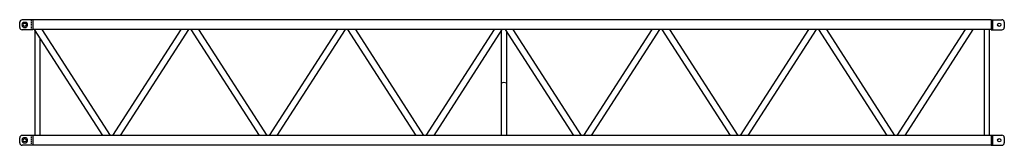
# Model space of a CAD drawing. Extents: x 586 to 5436, y 1505 to 2124.
import ezdxf

# ---------------------------------------------------------------- set-up
doc = ezdxf.new("R2010")
doc.units = 0
doc.linetypes.add('HIDDEN', pattern=[9, 6, -3])
doc.layers.get('0').update_dxf_attribs({"linetype": 'CONTINUOUS'})
doc.layers.add('HIDDEN', color=3, linetype='HIDDEN')

# ---------------------------------------------------------------- blocks, each defined once
blk = doc.blocks.new('F2')
for p, q in [((0, 25), (53, 25)), ((8, -24), (8, 25)), ((65, 13), (65, -13)), ((0, -25), (53, -25))]:
    blk.add_line(p, q)
blk.add_circle((40, 0), 8)
for centre, start, end in [((53, 13), 0, 90), ((53, -13), 270, 0)]:
    blk.add_arc(centre, 12, start, end)

msp = doc.modelspace()

# ---------------------------------------------------------------- linework, layer by layer
at = {"color": 6}
for p, q in [((586, 2086), (586, 2111)), ((651, 2123), (598, 2123)), ((604, 2112), (618, 2112)), ((604, 2086), (618, 2086)), ((5371, 2123), (651, 2123)), ((651, 2123), (651, 2122)), ((651, 2122), (651, 2076)), ((5371, 2123), (5371, 2075)), ((651, 2074), (598, 2074)), ((651, 2074), (651, 2076)), ((5371, 2075), (651, 2075)), ((995, 1554), (659, 2075)), ((660, 2073), (660, 1554)), ((1033, 1554), (697, 2075)), ((1045, 1554), (1381, 2075)), ((1083, 1554), (1419, 2075)), ((1767, 1554), (1431, 2075)), ((1805, 1554), (1469, 2075)), ((1817, 1554), (2153, 2075)), ((1855, 1554), (2191, 2075)), ((2539, 1554), (2203, 2075)), ((2577, 1554), (2241, 2075)), ((2589, 1554), (2925, 2075)), ((2627, 1554), (2963, 2075)), ((2958, 2067), (2958, 1554)), ((3315, 1554), (2979, 2075)), ((2984, 2067), (2984, 1554)), ((3353, 1554), (3017, 2075)), ((3365, 1554), (3701, 2075)), ((3403, 1554), (3739, 2075)), ((4087, 1554), (3751, 2075)), ((4125, 1554), (3789, 2075)), ((4137, 1554), (4473, 2075)), ((4175, 1554), (4511, 2075)), ((4859, 1554), (4523, 2075)), ((4897, 1554), (4561, 2075)), ((4909, 1554), (5245, 2075)), ((4947, 1554), (5283, 2075)), ((5337, 2075), (5337, 1554)), ((5362, 2073), (5362, 1554)), ((686, 2034), (686, 1554)), ((651, 1554), (598, 1554)), ((5371, 1554), (651, 1554)), ((651, 1554), (651, 1553)), ((651, 1553), (651, 1507)), ((5371, 1554), (5371, 1506)), ((586, 1517), (586, 1542)), ((651, 1505), (598, 1505)), ((604, 1543), (618, 1543)), ((604, 1517), (618, 1517)), ((651, 1505), (651, 1507)), ((5371, 1506), (651, 1506))]:
    msp.add_line(p, q, dxfattribs=at)
for centre in [(611, 2099), (611, 1530)]:
    msp.add_circle(centre, 8, dxfattribs=at)
for centre, radius, start, end in [((598, 2111), 12, 90, 180), ((598, 2086), 12, 180, 270), ((611, 2099), 14, 118, 242), ((611, 2099), 14, 298, 62), ((2971, 1789), 25, 60, 120), ((598, 1542), 12, 90, 180), ((598, 1517), 12, 180, 270), ((611, 1530), 14, 118, 242), ((611, 1530), 14, 298, 62)]:
    msp.add_arc(centre, radius, start, end, dxfattribs=at)
at = {"layer": 'HIDDEN', "color": 6}
for p, q in [((643, 2123), (643, 2074)), ((643, 1554), (643, 1505))]:
    msp.add_line(p, q, dxfattribs=at)

# ---------------------------------------------------------------- block references
at = {"color": 6}
for p in [(5371, 2099), (5371, 1530)]:
    msp.add_blockref('F2', p, dxfattribs=at)

doc.saveas('drawing.dxf')
